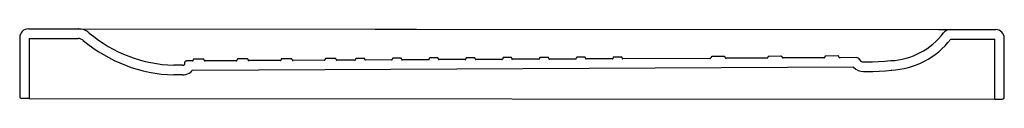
# Model space of a CAD drawing. Header units: millimetres. Extents: x -0.57 to 0.57, y 0 to 0.08.
import ezdxf

# ---------------------------------------------------------------- set-up
doc = ezdxf.new("R2010")
doc.units = ezdxf.units.MM
doc.layers.add('BLOCKS', color=3, linetype='Continuous')

msp = doc.modelspace()

# ---------------------------------------------------------------- linework, layer by layer
at = {"layer": 'BLOCKS'}
for p, q in [((-0.556, 0.0804), (-0.4986, 0.0803)), ((-0.4979, 0.0803), (-0.4986, 0.0803)), ((-0.4986, 0.0803), (-0.1575, 0.0801)), ((-0.1575, 0.0801), (-0.1525, 0.0801)), ((-0.1525, 0.0801), (-0.1162, 0.0801)), ((-0.1162, 0.0801), (-0.1099, 0.0801)), ((-0.1099, 0.0801), (0.4903, 0.0797)), ((0.4903, 0.0797), (0.4957, 0.0797)), ((0.4957, 0.0797), (0.5039, 0.0797)), ((0.5039, 0.0797), (0.5561, 0.0796)), ((-0.566, 0.0704), (-0.5661, 0.0024)), ((-0.555, 0.0694), (-0.5551, 0.0004)), ((-0.555, 0.0694), (-0.4987, 0.0693)), ((0.5044, 0.0686), (0.5551, 0.0686)), ((0.555, -0.0004), (0.5551, 0.0686)), ((0.566, 0.0016), (0.5661, 0.0696)), ((-0.355, 0.0456), (-0.3656, 0.0456)), ((-0.3044, 0.0459), (-0.315, 0.0458)), ((-0.2539, 0.0461), (-0.2645, 0.0461)), ((-0.2529, 0.0449), (-0.2529, 0.0453)), ((-0.2149, 0.0455), (-0.2149, 0.0451)), ((-0.2033, 0.0464), (-0.2139, 0.0463)), ((-0.2023, 0.0452), (-0.2023, 0.0456)), ((-0.1799, 0.0457), (-0.1799, 0.0453)), ((-0.1701, 0.0465), (-0.179, 0.0465)), ((-0.1693, 0.0453), (-0.1693, 0.0457)), ((-0.1376, 0.0459), (-0.1376, 0.0455)), ((-0.1278, 0.0467), (-0.1367, 0.0467)), ((-0.127, 0.0455), (-0.127, 0.0459)), ((-0.0953, 0.0461), (-0.0953, 0.0457)), ((-0.0855, 0.0469), (-0.0944, 0.0469)), ((-0.0847, 0.0458), (-0.0847, 0.0462)), ((-0.053, 0.0463), (-0.053, 0.0459)), ((-0.0433, 0.0472), (-0.0521, 0.0471)), ((-0.0424, 0.046), (-0.0424, 0.0464)), ((-0.0115, 0.0453), (-0.0416, 0.0452)), ((-0.0107, 0.0465), (-0.0107, 0.0461)), ((-0.001, 0.0474), (-0.0098, 0.0473)), ((-0.0001, 0.0462), (-0.0001, 0.0466)), ((0.0308, 0.0455), (0.0007, 0.0454)), ((0.0316, 0.0467), (0.0316, 0.0463)), ((0.0413, 0.0476), (0.0324, 0.0475)), ((0.0422, 0.0464), (0.0422, 0.0468)), ((0.0731, 0.0457), (0.043, 0.0456)), ((0.0739, 0.0469), (0.0739, 0.0465)), ((0.0836, 0.0478), (0.0747, 0.0477)), ((0.0845, 0.0466), (0.0845, 0.047)), ((0.1154, 0.0459), (0.0853, 0.0458)), ((0.1162, 0.0471), (0.1162, 0.0467)), ((0.1259, 0.048), (0.117, 0.0479)), ((0.1268, 0.0468), (0.1268, 0.0472)), ((0.2276, 0.0465), (0.1276, 0.046)), ((0.2289, 0.0477), (0.2289, 0.0473)), ((0.2439, 0.0486), (0.2302, 0.0485)), ((0.2452, 0.0474), (0.2452, 0.0478)), ((0.293, 0.0468), (0.2465, 0.0466)), ((0.2943, 0.048), (0.2943, 0.0476)), ((0.3093, 0.0489), (0.2956, 0.0488)), ((0.3106, 0.0477), (0.3106, 0.0481)), ((0.3584, 0.0471), (0.3119, 0.0469)), ((0.3597, 0.0483), (0.3597, 0.0479)), ((0.3747, 0.0492), (0.361, 0.0491)), ((0.376, 0.048), (0.376, 0.0484)), ((0.3956, 0.0473), (0.3774, 0.0472)), ((-0.3787, 0.0385), (-0.389, 0.0385)), ((-0.3762, 0.04), (-0.3762, 0.042)), ((-0.3676, 0.0436), (-0.3738, 0.0435)), ((0.3927, 0.0363), (-0.3675, 0.0326)), ((-0.354, 0.0444), (-0.354, 0.0448)), ((-0.317, 0.0438), (-0.3529, 0.0436)), ((-0.316, 0.045), (-0.316, 0.0446)), ((-0.3034, 0.0447), (-0.3034, 0.0451)), ((-0.2665, 0.0441), (-0.3024, 0.0439)), ((-0.2655, 0.0453), (-0.2655, 0.0449)), ((-0.2159, 0.0443), (-0.2518, 0.0441)), ((-0.1807, 0.0445), (-0.2013, 0.0444)), ((-0.1384, 0.0447), (-0.1684, 0.0445)), ((-0.0961, 0.0449), (-0.1261, 0.0448)), ((-0.0538, 0.0451), (-0.0838, 0.045)), ((0.4043, 0.0423), (0.4076, 0.0423)), ((-0.3787, 0.0275), (-0.389, 0.0275)), ((-0.3675, 0.0326), (-0.3678, 0.0326)), ((0.4043, 0.0313), (0.4077, 0.0313)), ((-0.5551, 0.0004), (-0.5641, 0.0004)), ((-0.5551, 0.0004), (0.555, -0.0004)), ((0.555, -0.0004), (0.564, -0.0004))]:
    msp.add_line(p, q, dxfattribs=at)
at = {"layer": 'BLOCKS', "flags": 128}
for points in [[(-0.4888, 0.0776), (-0.4919, 0.0791), (-0.4953, 0.08), (-0.4979, 0.0803)], [(0.5039, 0.0797), (0.5006, 0.0791), (0.4977, 0.0775), (0.4962, 0.0759)], [(-0.494, 0.0679), (-0.4957, 0.0687), (-0.4974, 0.0692), (-0.4987, 0.0693)], [(-0.4932, 0.0672), (-0.4938, 0.0678), (-0.494, 0.0679), (-0.494, 0.0679)], [(-0.4861, 0.0756), (-0.4869, 0.0763), (-0.4878, 0.077), (-0.4888, 0.0776)], [(-0.3656, 0.0456), (-0.3658, 0.0456), (-0.3659, 0.0455), (-0.3661, 0.0455), (-0.3662, 0.0454), (-0.3664, 0.0453), (-0.3665, 0.0452), (-0.3665, 0.045), (-0.3666, 0.0449), (-0.3666, 0.0448)], [(-0.354, 0.0448), (-0.354, 0.045), (-0.354, 0.0451), (-0.3541, 0.0452), (-0.3542, 0.0453), (-0.3543, 0.0454), (-0.3545, 0.0455), (-0.3546, 0.0456), (-0.3548, 0.0456), (-0.355, 0.0456)], [(-0.315, 0.0458), (-0.3152, 0.0458), (-0.3154, 0.0458), (-0.3156, 0.0457), (-0.3157, 0.0456), (-0.3159, 0.0455), (-0.316, 0.0453), (-0.316, 0.0452), (-0.316, 0.045)], [(-0.3034, 0.0451), (-0.3034, 0.0452), (-0.3035, 0.0454), (-0.3036, 0.0455), (-0.3037, 0.0456), (-0.3039, 0.0457), (-0.304, 0.0458), (-0.3042, 0.0459), (-0.3044, 0.0459)], [(-0.2645, 0.0461), (-0.2647, 0.0461), (-0.2648, 0.046), (-0.265, 0.046), (-0.2651, 0.0459), (-0.2653, 0.0458), (-0.2654, 0.0457), (-0.2654, 0.0455), (-0.2655, 0.0454), (-0.2655, 0.0453)], [(-0.2529, 0.0453), (-0.2529, 0.0455), (-0.2529, 0.0456), (-0.253, 0.0457), (-0.2531, 0.0458), (-0.2532, 0.0459), (-0.2534, 0.046), (-0.2535, 0.0461), (-0.2537, 0.0461), (-0.2539, 0.0461)], [(-0.2139, 0.0463), (-0.2141, 0.0463), (-0.2143, 0.0463), (-0.2144, 0.0462), (-0.2146, 0.0461), (-0.2147, 0.046), (-0.2148, 0.0459), (-0.2149, 0.0458), (-0.2149, 0.0457), (-0.2149, 0.0455)], [(-0.2023, 0.0456), (-0.2023, 0.0457), (-0.2024, 0.0458), (-0.2024, 0.046), (-0.2025, 0.0461), (-0.2027, 0.0462), (-0.2028, 0.0463), (-0.203, 0.0463), (-0.2031, 0.0464), (-0.2033, 0.0464)], [(-0.179, 0.0465), (-0.1792, 0.0465), (-0.1793, 0.0464), (-0.1795, 0.0464), (-0.1796, 0.0463), (-0.1797, 0.0461), (-0.1798, 0.046), (-0.1798, 0.0458), (-0.1799, 0.0457)], [(-0.1693, 0.0457), (-0.1693, 0.0459), (-0.1694, 0.046), (-0.1694, 0.0462), (-0.1695, 0.0463), (-0.1697, 0.0464), (-0.1698, 0.0465), (-0.17, 0.0465), (-0.1701, 0.0465)], [(-0.1693, 0.0453), (-0.1693, 0.0452), (-0.1692, 0.045), (-0.1691, 0.0449), (-0.169, 0.0448), (-0.1689, 0.0447), (-0.1688, 0.0446), (-0.1686, 0.0446), (-0.1684, 0.0445)], [(-0.1384, 0.0447), (-0.1383, 0.0447), (-0.1381, 0.0447), (-0.138, 0.0448), (-0.1379, 0.0449), (-0.1378, 0.045), (-0.1377, 0.0451), (-0.1376, 0.0452), (-0.1376, 0.0454), (-0.1376, 0.0455)], [(-0.1367, 0.0467), (-0.1369, 0.0467), (-0.137, 0.0466), (-0.1372, 0.0466), (-0.1373, 0.0465), (-0.1374, 0.0463), (-0.1375, 0.0462), (-0.1375, 0.0461), (-0.1376, 0.0459)], [(-0.127, 0.0459), (-0.127, 0.0461), (-0.1271, 0.0463), (-0.1271, 0.0464), (-0.1272, 0.0465), (-0.1274, 0.0466), (-0.1275, 0.0467), (-0.1277, 0.0467), (-0.1278, 0.0467)], [(-0.127, 0.0455), (-0.127, 0.0454), (-0.1269, 0.0453), (-0.1269, 0.0451), (-0.1268, 0.045), (-0.1267, 0.0449), (-0.1266, 0.0449), (-0.1264, 0.0448), (-0.1263, 0.0448), (-0.1261, 0.0448)], [(-0.0961, 0.0449), (-0.0959, 0.0449), (-0.0958, 0.045), (-0.0956, 0.045), (-0.0955, 0.0451), (-0.0954, 0.0453), (-0.0953, 0.0454), (-0.0953, 0.0455), (-0.0953, 0.0457)], [(-0.0944, 0.0469), (-0.0946, 0.0469), (-0.0948, 0.0468), (-0.0949, 0.0468), (-0.095, 0.0467), (-0.0951, 0.0465), (-0.0952, 0.0464), (-0.0953, 0.0463), (-0.0953, 0.0461)], [(-0.0847, 0.0462), (-0.0847, 0.0463), (-0.0848, 0.0464), (-0.0848, 0.0466), (-0.0849, 0.0467), (-0.085, 0.0468), (-0.0851, 0.0468), (-0.0853, 0.0469), (-0.0854, 0.0469), (-0.0855, 0.0469)], [(-0.0847, 0.0458), (-0.0847, 0.0456), (-0.0846, 0.0454), (-0.0846, 0.0453), (-0.0844, 0.0452), (-0.0843, 0.0451), (-0.0842, 0.045), (-0.084, 0.045), (-0.0838, 0.045)], [(-0.0538, 0.0451), (-0.0537, 0.0451), (-0.0535, 0.0452), (-0.0533, 0.0452), (-0.0532, 0.0453), (-0.0531, 0.0455), (-0.053, 0.0456), (-0.053, 0.0458), (-0.053, 0.0459)], [(-0.0521, 0.0471), (-0.0523, 0.0471), (-0.0525, 0.0471), (-0.0526, 0.047), (-0.0527, 0.0469), (-0.0528, 0.0468), (-0.0529, 0.0466), (-0.053, 0.0465), (-0.053, 0.0463)], [(-0.0424, 0.0464), (-0.0424, 0.0465), (-0.0425, 0.0467), (-0.0426, 0.0468), (-0.0427, 0.0469), (-0.0428, 0.047), (-0.0429, 0.0471), (-0.0431, 0.0471), (-0.0433, 0.0472)], [(-0.0424, 0.046), (-0.0424, 0.0458), (-0.0424, 0.0457), (-0.0423, 0.0456), (-0.0422, 0.0454), (-0.0421, 0.0454), (-0.042, 0.0453), (-0.0418, 0.0452), (-0.0417, 0.0452), (-0.0416, 0.0452)], [(-0.0115, 0.0453), (-0.0114, 0.0453), (-0.0112, 0.0454), (-0.0111, 0.0455), (-0.0109, 0.0456), (-0.0108, 0.0457), (-0.0107, 0.0458), (-0.0107, 0.046), (-0.0107, 0.0461)], [(-0.0098, 0.0473), (-0.01, 0.0473), (-0.0101, 0.0473), (-0.0103, 0.0472), (-0.0104, 0.0471), (-0.0105, 0.047), (-0.0106, 0.0469), (-0.0106, 0.0468), (-0.0107, 0.0467), (-0.0107, 0.0465)], [(-0.0001, 0.0466), (-0.0001, 0.0467), (-0.0002, 0.0469), (-0.0003, 0.047), (-0.0004, 0.0471), (-0.0005, 0.0472), (-0.0006, 0.0473), (-0.0008, 0.0474), (-0.001, 0.0474)], [(-0.0001, 0.0462), (-0.0001, 0.046), (0, 0.0459), (0, 0.0457), (0.0001, 0.0456), (0.0003, 0.0455), (0.0004, 0.0454), (0.0006, 0.0454), (0.0007, 0.0454)], [(0.0308, 0.0455), (0.0309, 0.0455), (0.0311, 0.0456), (0.0312, 0.0456), (0.0313, 0.0457), (0.0314, 0.0458), (0.0315, 0.0459), (0.0316, 0.0461), (0.0316, 0.0462), (0.0316, 0.0463)], [(0.0324, 0.0475), (0.0323, 0.0475), (0.0321, 0.0475), (0.032, 0.0474), (0.0319, 0.0473), (0.0317, 0.0472), (0.0317, 0.047), (0.0316, 0.0469), (0.0316, 0.0467)], [(0.0422, 0.0468), (0.0422, 0.0469), (0.0421, 0.0471), (0.042, 0.0472), (0.0419, 0.0473), (0.0418, 0.0474), (0.0417, 0.0475), (0.0415, 0.0476), (0.0413, 0.0476)], [(0.0422, 0.0464), (0.0422, 0.0462), (0.0422, 0.0461), (0.0423, 0.0459), (0.0424, 0.0458), (0.0426, 0.0457), (0.0427, 0.0456), (0.0429, 0.0456), (0.043, 0.0456)], [(0.0731, 0.0457), (0.0732, 0.0457), (0.0734, 0.0458), (0.0735, 0.0459), (0.0737, 0.046), (0.0738, 0.0461), (0.0738, 0.0462), (0.0739, 0.0464), (0.0739, 0.0465)], [(0.0747, 0.0477), (0.0746, 0.0477), (0.0744, 0.0477), (0.0743, 0.0476), (0.0741, 0.0475), (0.074, 0.0474), (0.074, 0.0472), (0.0739, 0.0471), (0.0739, 0.0469)], [(0.0845, 0.047), (0.0845, 0.0471), (0.0844, 0.0473), (0.0843, 0.0474), (0.0842, 0.0476), (0.0841, 0.0476), (0.0839, 0.0477), (0.0838, 0.0478), (0.0836, 0.0478)], [(0.0845, 0.0466), (0.0845, 0.0464), (0.0845, 0.0463), (0.0846, 0.0462), (0.0847, 0.0461), (0.0848, 0.046), (0.0849, 0.0459), (0.085, 0.0458), (0.0852, 0.0458), (0.0853, 0.0458)], [(0.1154, 0.0459), (0.1155, 0.046), (0.1157, 0.046), (0.1158, 0.0461), (0.116, 0.0462), (0.1161, 0.0463), (0.1161, 0.0464), (0.1162, 0.0466), (0.1162, 0.0467)], [(0.117, 0.0479), (0.1169, 0.0479), (0.1167, 0.0479), (0.1166, 0.0478), (0.1164, 0.0477), (0.1163, 0.0476), (0.1163, 0.0474), (0.1162, 0.0473), (0.1162, 0.0471)], [(0.1268, 0.0472), (0.1268, 0.0474), (0.1267, 0.0475), (0.1266, 0.0476), (0.1265, 0.0478), (0.1264, 0.0479), (0.1262, 0.0479), (0.1261, 0.048), (0.1259, 0.048)], [(0.1268, 0.0468), (0.1268, 0.0466), (0.1268, 0.0465), (0.1269, 0.0464), (0.127, 0.0462), (0.1271, 0.0461), (0.1273, 0.0461), (0.1275, 0.046), (0.1276, 0.046)], [(0.2276, 0.0465), (0.2278, 0.0465), (0.2281, 0.0466), (0.2283, 0.0466), (0.2285, 0.0467), (0.2286, 0.0469), (0.2288, 0.047), (0.2288, 0.0471), (0.2289, 0.0473)], [(0.2302, 0.0485), (0.2299, 0.0485), (0.2297, 0.0484), (0.2294, 0.0484), (0.2292, 0.0483), (0.2291, 0.0481), (0.229, 0.048), (0.2289, 0.0479), (0.2289, 0.0477)], [(0.2452, 0.0478), (0.2452, 0.0479), (0.2451, 0.0481), (0.245, 0.0482), (0.2448, 0.0483), (0.2446, 0.0484), (0.2444, 0.0485), (0.2442, 0.0486), (0.2439, 0.0486)], [(0.2452, 0.0474), (0.2452, 0.0472), (0.2453, 0.0471), (0.2454, 0.0469), (0.2456, 0.0468), (0.2458, 0.0467), (0.246, 0.0466), (0.2463, 0.0466), (0.2465, 0.0466)], [(0.293, 0.0468), (0.2932, 0.0468), (0.2935, 0.0469), (0.2937, 0.0469), (0.2939, 0.0471), (0.2941, 0.0472), (0.2942, 0.0473), (0.2943, 0.0475), (0.2943, 0.0476)], [(0.2956, 0.0488), (0.2953, 0.0488), (0.2951, 0.0488), (0.2949, 0.0487), (0.2947, 0.0486), (0.2945, 0.0485), (0.2944, 0.0483), (0.2943, 0.0482), (0.2943, 0.048)], [(0.3106, 0.0481), (0.3106, 0.0483), (0.3105, 0.0484), (0.3104, 0.0485), (0.3102, 0.0487), (0.31, 0.0488), (0.3098, 0.0488), (0.3096, 0.0489), (0.3093, 0.0489)], [(0.3106, 0.0477), (0.3107, 0.0475), (0.3107, 0.0474), (0.3109, 0.0473), (0.311, 0.0471), (0.3112, 0.047), (0.3114, 0.047), (0.3117, 0.0469), (0.3119, 0.0469)], [(0.3584, 0.0471), (0.3586, 0.0472), (0.3589, 0.0472), (0.3591, 0.0473), (0.3593, 0.0474), (0.3595, 0.0475), (0.3596, 0.0476), (0.3597, 0.0478), (0.3597, 0.0479)], [(0.361, 0.0491), (0.3607, 0.0491), (0.3605, 0.0491), (0.3603, 0.049), (0.3601, 0.0489), (0.3599, 0.0488), (0.3598, 0.0486), (0.3597, 0.0485), (0.3597, 0.0483)], [(0.376, 0.0484), (0.376, 0.0486), (0.376, 0.0487), (0.3759, 0.0488), (0.3757, 0.0489), (0.3756, 0.049), (0.3754, 0.0491), (0.3752, 0.0492), (0.375, 0.0492), (0.3747, 0.0492)], [(0.376, 0.048), (0.3761, 0.0479), (0.3762, 0.0477), (0.3763, 0.0476), (0.3764, 0.0475), (0.3766, 0.0474), (0.3769, 0.0473), (0.3771, 0.0472), (0.3774, 0.0472)], [(-0.3787, 0.0385), (-0.3782, 0.0385), (-0.3777, 0.0386), (-0.3773, 0.0388), (-0.3769, 0.039), (-0.3766, 0.0392), (-0.3764, 0.0394), (-0.3763, 0.0397), (-0.3762, 0.04)], [(-0.3738, 0.0435), (-0.3743, 0.0435), (-0.3747, 0.0434), (-0.3752, 0.0433), (-0.3755, 0.0431), (-0.3758, 0.0429), (-0.3761, 0.0426), (-0.3762, 0.0423), (-0.3762, 0.042)], [(-0.3676, 0.0436), (-0.3674, 0.0436), (-0.3673, 0.0436), (-0.3671, 0.0437), (-0.3669, 0.0438), (-0.3668, 0.0439), (-0.3667, 0.044), (-0.3667, 0.0441), (-0.3666, 0.0442), (-0.3666, 0.0444)], [(-0.354, 0.0444), (-0.3539, 0.0443), (-0.3539, 0.0442), (-0.3538, 0.044), (-0.3537, 0.0439), (-0.3536, 0.0438), (-0.3534, 0.0437), (-0.3533, 0.0437), (-0.3531, 0.0436), (-0.3529, 0.0436)], [(-0.317, 0.0438), (-0.3169, 0.0438), (-0.3167, 0.0439), (-0.3165, 0.0439), (-0.3163, 0.044), (-0.3162, 0.0442), (-0.3161, 0.0443), (-0.3161, 0.0445), (-0.316, 0.0446)], [(-0.3034, 0.0447), (-0.3034, 0.0445), (-0.3033, 0.0444), (-0.3033, 0.0443), (-0.3032, 0.0442), (-0.303, 0.0441), (-0.3029, 0.044), (-0.3027, 0.0439), (-0.3026, 0.0439), (-0.3024, 0.0439)], [(-0.2665, 0.0441), (-0.2663, 0.0441), (-0.2662, 0.0441), (-0.266, 0.0442), (-0.2658, 0.0443), (-0.2657, 0.0443), (-0.2656, 0.0445), (-0.2656, 0.0446), (-0.2655, 0.0447), (-0.2655, 0.0449)], [(-0.2529, 0.0449), (-0.2528, 0.0448), (-0.2528, 0.0447), (-0.2527, 0.0445), (-0.2526, 0.0444), (-0.2525, 0.0443), (-0.2523, 0.0442), (-0.2522, 0.0442), (-0.252, 0.0441), (-0.2518, 0.0441)], [(-0.2159, 0.0443), (-0.2158, 0.0443), (-0.2156, 0.0444), (-0.2154, 0.0444), (-0.2152, 0.0445), (-0.2151, 0.0447), (-0.215, 0.0448), (-0.215, 0.045), (-0.2149, 0.0451)], [(-0.2023, 0.0452), (-0.2023, 0.045), (-0.2022, 0.0449), (-0.2022, 0.0448), (-0.2021, 0.0447), (-0.2019, 0.0446), (-0.2018, 0.0445), (-0.2016, 0.0444), (-0.2015, 0.0444), (-0.2013, 0.0444)], [(-0.1807, 0.0445), (-0.1806, 0.0445), (-0.1804, 0.0445), (-0.1803, 0.0446), (-0.1802, 0.0447), (-0.1801, 0.0448), (-0.18, 0.0449), (-0.1799, 0.045), (-0.1799, 0.0451), (-0.1799, 0.0453)], [(0.4076, 0.0423), (0.4146, 0.0425), (0.4216, 0.0428), (0.4286, 0.0432), (0.4355, 0.0439)], [(-0.3787, 0.0275), (-0.3768, 0.0276), (-0.375, 0.028), (-0.3731, 0.0286), (-0.3711, 0.0296), (-0.3691, 0.0311), (-0.3678, 0.0326)], [(0.4077, 0.0313), (0.415, 0.0315), (0.4222, 0.0318), (0.4295, 0.0322), (0.4366, 0.0329)]]:
    msp.add_lwpolyline(points, dxfattribs=at)
at = {"layer": 'BLOCKS'}
for centre, radius, start, end in [((-0.556, 0.0704), 0.01, 89.9606, 179.9606), ((0.5561, 0.0696), 0.01, 359.9606, 89.9606), ((-0.3844, 0.1965), 0.158, 229.9086, 268.3072), ((0.4321, 0.1237), 0.0799, 272.4744, 323.2919), ((0.4321, 0.1237), 0.0909, 272.4744, 322.7207), ((-0.384, 0.197), 0.1696, 229.9463, 268.3126), ((0.3956, 0.0423), 0.005, 30.1629, 90.2819), ((0.4043, 0.0473), 0.016, 223.8764, 270), ((0.4043, 0.0473), 0.005, 210.1629, 270), ((-0.5641, 0.0024), 0.002, 179.9606, 269.9606), ((0.564, 0.0016), 0.002, 269.9606, 359.9606)]:
    msp.add_arc(centre, radius, start, end, dxfattribs=at)

doc.saveas('drawing.dxf')
